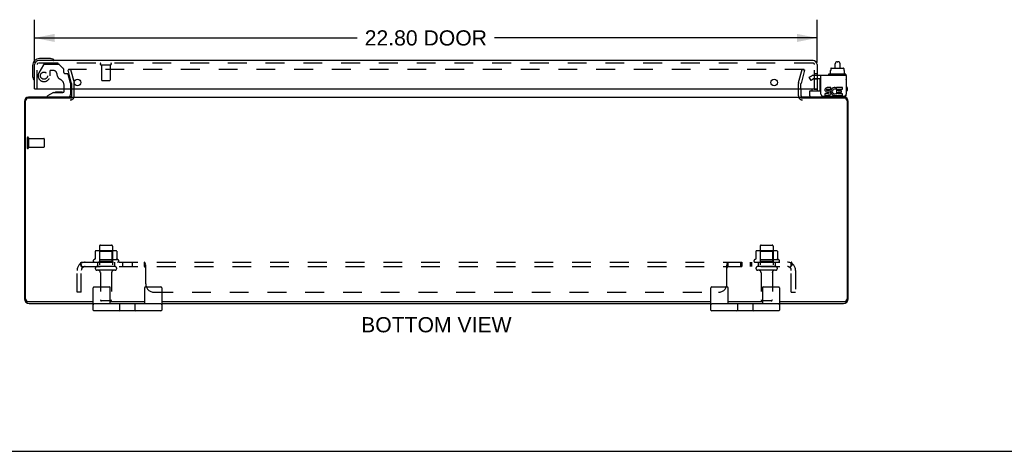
# Model space of a CAD drawing. Header units: inches. Extents: x 0 to 100, y 0 to 65.
# Tile 2 of 6: x 21 to 50, y 0 to 13. Entities that reach past the tile are written whole.
import ezdxf

# ---------------------------------------------------------------- set-up
doc = ezdxf.new("R2010")
doc.units = ezdxf.units.IN
doc.header["$LTSCALE"] = 5.5
doc.header["$MEASUREMENT"] = 0
doc.linetypes.add('HIDDEN', pattern=[0.2, 0.1, -0.1])
doc.layers.get('0').update_dxf_attribs({"linetype": 'CONTINUOUS'})
for name, color, linetype in [('DEFAULT_2', 8, 'HIDDEN'), ('DIMENSIONS', 7, 'CONTINUOUS'), ('DOOR_ASSEMBLY', 7, 'CONTINUOUS'), ('SUBPANEL', 7, 'CONTINUOUS')]:
    doc.layers.add(name, color=color, linetype=linetype)
doc.styles.get("Standard").update_dxf_attribs({"font": 'arial.ttf'})
doc.dimstyles.new('DIMSTYLE_1', dxfattribs={"dimtxt": 0.441176, "dimasz": 0.588235, "dimexe": 0.09, "dimexo": 0.07, "dimgap": 0.0375, "dimtad": 0, "dimtih": 1, "dimtoh": 1, "dimzin": 4, "dimdsep": 46, "dimtxsty": 'Standard', "dimblk": '_FILLED', "dimblk1": '_FILLED', "dimblk2": '_FILLED', "dimcen": 0.09, "dimadec": 3, "dimazin": 1, "dimtfac": 1, "dimtdec": 3, "dimtofl": 0, "dimtmove": 0, "dimatfit": 3, "dimldrblk": '_FILLED', "dimfxl": 0, "dimtolj": 1, "dimtzin": 4, "dimarcsym": 0})

# ---------------------------------------------------------------- blocks, each defined once
blk = doc.blocks.new('_FILLED')
at = {"color": 0, "linetype": 'ByBlock'}
blk.add_solid([(0, 0), (-1, 0.2), (-1, -0.2)], dxfattribs=at)
blk = doc.blocks.new('*D3')
at = {"layer": 'DIMENSIONS', "color": 2, "linetype": 'Continuous'}
for p, q in [((21.745, 11.311), (21.745, 12.561)), ((44.545, 11.311), (44.545, 12.561)), ((21.745, 12.031), (31.145, 12.031)), ((44.545, 12.031), (35.145, 12.031))]:
    blk.add_line(p, q, dxfattribs=at)
at = {"layer": 'DIMENSIONS', "color": 2, "linetype": 'Continuous', "xscale": 0.5882352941, "yscale": 0.5882352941, "zscale": 0.5882352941, "rotation": 180}
blk.add_blockref('_FILLED', (21.745, 12.031), dxfattribs=at)
at = {"layer": 'DIMENSIONS', "color": 2, "linetype": 'Continuous', "xscale": 0.5882352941, "yscale": 0.5882352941, "zscale": 0.5882352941}
blk.add_blockref('_FILLED', (44.545, 12.031), dxfattribs=at)
at = {"layer": 'DIMENSIONS', "color": 2, "linetype": 'Continuous', "insert": (33.145, 12.252), "char_height": 0.4412, "width": 3.55893, "attachment_point": 2, "line_spacing_factor": 0.9}
blk.add_mtext('22.80 DOOR', dxfattribs=at)

msp = doc.modelspace()

# ---------------------------------------------------------------- linework, layer by layer
at = {"color": 7, "linetype": 'Continuous'}
for p, q in [((45.074, 11.155), (45.074, 11.279)), ((45.134, 11.339), (45.154, 11.339)), ((45.214, 11.155), (45.214, 11.279)), ((44.875, 10.97), (44.875, 10.95)), ((45.372, 10.98), (44.885, 10.98)), ((44.927, 11.087), (44.943, 11.087)), ((44.927, 11.087), (44.927, 10.98)), ((44.943, 11.145), (44.943, 11.087)), ((44.954, 11.155), (45.309, 11.155)), ((45.32, 11.145), (45.32, 11.087)), ((45.32, 11.087), (45.337, 11.087)), ((45.337, 11.087), (45.337, 10.98)), ((45.382, 10.97), (45.382, 10.95)), ((44.332, 10.342), (44.332, 10.48)), ((44.342, 10.49), (44.657, 10.49)), ((45.394, 10.382), (45.394, 10.396)), ((23.451, 4.112), (23.451, 4.762)), ((23.476, 4.787), (23.926, 4.787)), ((23.951, 4.287), (23.951, 4.762)), ((24.951, 4.762), (24.951, 4.287)), ((24.976, 4.787), (25.426, 4.787)), ((25.451, 4.762), (25.451, 4.112)), ((41.451, 4.112), (41.451, 4.762)), ((41.476, 4.787), (41.926, 4.787)), ((41.951, 4.287), (41.951, 4.762)), ((42.951, 4.762), (42.951, 4.287)), ((42.976, 4.787), (43.426, 4.787)), ((43.451, 4.762), (43.451, 4.112)), ((25.426, 4.287), (23.476, 4.287)), ((25.426, 4.087), (23.476, 4.087)), ((24.156, 4.287), (24.156, 4.302)), ((24.232, 4.112), (24.232, 4.262)), ((24.67, 4.262), (24.67, 4.112)), ((24.746, 4.287), (24.746, 4.302)), ((43.426, 4.287), (41.476, 4.287)), ((43.426, 4.087), (41.476, 4.087)), ((42.156, 4.287), (42.156, 4.302)), ((42.232, 4.112), (42.232, 4.262)), ((42.67, 4.262), (42.67, 4.112)), ((42.746, 4.287), (42.746, 4.302)), ((0, 0), (100, 0))]:
    msp.add_line(p, q, dxfattribs=at)
at = {"color": 3, "linetype": 'Continuous'}
for p, q in [((45.394, 10.94), (44.657, 10.94)), ((44.657, 10.396), (44.657, 10.94)), ((45.394, 10.94), (45.394, 10.396)), ((22.826, 10.344), (22.826, 10.545)), ((44.076, 10.545), (44.076, 10.344)), ((44.717, 10.336), (45.334, 10.336)), ((44.873, 10.401), (44.772, 10.401)), ((44.772, 10.401), (44.772, 10.355)), ((44.772, 10.355), (44.873, 10.355)), ((44.827, 10.45), (44.878, 10.45)), ((44.942, 10.587), (44.842, 10.587)), ((44.842, 10.541), (44.942, 10.541)), ((44.873, 10.494), (44.842, 10.494)), ((44.942, 10.541), (44.942, 10.587)), ((45.086, 10.535), (45.104, 10.578)), ((45.113, 10.394), (45.098, 10.414)), ((45.283, 10.587), (45.113, 10.587)), ((45.113, 10.587), (45.113, 10.394)), ((45.113, 10.368), (45.113, 10.355)), ((45.113, 10.355), (45.283, 10.355)), ((45.159, 10.541), (45.283, 10.541)), ((45.159, 10.494), (45.159, 10.541)), ((45.259, 10.494), (45.159, 10.494)), ((45.159, 10.45), (45.259, 10.45)), ((45.159, 10.401), (45.159, 10.45)), ((45.283, 10.401), (45.159, 10.401)), ((45.259, 10.45), (45.259, 10.494)), ((45.283, 10.541), (45.283, 10.587)), ((45.283, 10.355), (45.283, 10.401)), ((21.451, 10.185), (21.451, 4.438)), ((21.484, 4.435), (21.484, 10.199)), ((22.826, 10.279), (21.564, 10.279)), ((22.813, 10.302), (21.568, 10.302)), ((22.826, 10.302), (44.076, 10.302)), ((45.338, 10.279), (44.076, 10.279)), ((45.334, 10.302), (44.089, 10.302)), ((45.418, 10.199), (45.418, 4.435)), ((45.451, 4.438), (45.451, 10.185)), ((21.564, 4.355), (23.451, 4.355)), ((23.951, 4.355), (24.951, 4.355)), ((25.451, 4.355), (41.451, 4.355)), ((41.951, 4.355), (42.951, 4.355)), ((43.451, 4.355), (45.338, 4.355)), ((21.587, 4.302), (23.451, 4.302)), ((23.951, 4.302), (24.951, 4.302)), ((25.451, 4.302), (41.451, 4.302)), ((41.951, 4.302), (42.951, 4.302)), ((43.451, 4.302), (45.315, 4.302))]:
    msp.add_line(p, q, dxfattribs=at)
at = {"color": 7, "linetype": 'Continuous'}
for centre, radius, start, end in [((45.134, 11.279), 0.06, 90, 180), ((45.154, 11.279), 0.06, 0, 90), ((44.885, 10.97), 0.01, 90, 180), ((44.885, 10.95), 0.01, 180, 270), ((45.372, 10.97), 0.01, 0, 90), ((45.372, 10.95), 0.01, 270, 360), ((45.379, 10.822), 0.0162, 343.791, 16.209), ((44.342, 10.48), 0.01, 90, 180), ((44.372, 10.342), 0.04, 180, 270), ((45.314, 10.382), 0.08, 280.1814, 360), ((23.476, 4.762), 0.025, 90, 180), ((23.926, 4.762), 0.025, 0, 90), ((24.976, 4.762), 0.025, 90, 180), ((25.426, 4.762), 0.025, 0, 90), ((41.476, 4.762), 0.025, 90, 180), ((41.926, 4.762), 0.025, 0, 90), ((42.976, 4.762), 0.025, 90, 180), ((43.426, 4.762), 0.025, 0, 90), ((23.476, 4.262), 0.025, 90, 180), ((23.476, 4.112), 0.025, 180, 270), ((24.207, 4.262), 0.025, 0, 90), ((24.207, 4.112), 0.025, 270, 360), ((24.695, 4.262), 0.025, 90, 180), ((24.695, 4.112), 0.025, 180, 270), ((25.426, 4.262), 0.025, 0, 90), ((25.426, 4.112), 0.025, 270, 360), ((41.476, 4.262), 0.025, 90, 180), ((41.476, 4.112), 0.025, 180, 270), ((42.207, 4.262), 0.025, 0, 90), ((42.207, 4.112), 0.025, 270, 360), ((42.695, 4.262), 0.025, 90, 180), ((42.695, 4.112), 0.025, 180, 270), ((43.426, 4.262), 0.025, 0, 90), ((43.426, 4.112), 0.025, 270, 360)]:
    msp.add_arc(centre, radius, start, end, dxfattribs=at)
at = {"color": 3, "linetype": 'Continuous'}
for centre, radius, start, end in [((22.784, 10.344), 0.042, 270, 360), ((44.118, 10.344), 0.042, 180, 270), ((44.717, 10.396), 0.06, 180, 270), ((44.842, 10.517), 0.0696, 89.9911, 257.4338), ((44.842, 10.517), 0.0232, 90, 270.0485), ((44.873, 10.425), 0.0696, 270, 90), ((44.873, 10.425), 0.0232, 270, 351.2295), ((44.869, 10.424), 0.0267, 353.4285, 71.7628), ((45.058, 10.471), 0.116, 66.5966, 251.8791), ((45.058, 10.471), 0.0696, 66.5966, 305.1122), ((45.058, 10.469), 0.114, 251.4199, 296.1963), ((45.058, 10.471), 0.116, 295.737, 297.8532), ((45.334, 10.396), 0.06, 270, 360), ((21.568, 10.185), 0.117, 90, 180), ((21.564, 10.199), 0.08, 90, 180), ((45.334, 10.185), 0.117, 0, 90), ((45.338, 10.199), 0.08, 0, 90), ((21.587, 4.438), 0.136, 180, 270), ((21.564, 4.435), 0.08, 180, 270), ((45.315, 4.438), 0.136, 270, 360), ((45.338, 4.435), 0.08, 270, 360)]:
    msp.add_arc(centre, radius, start, end, dxfattribs=at)
at = {"color": 7, "linetype": 'Continuous'}
for centre, major_axis, ratio, start_param, end_param in [((44.954, 11.145), (0.0111, 0), 0.898834, 1.570796, 3.141593), ((45.309, 11.145), (0.0113, 0), 0.88616, 0, 1.570796)]:
    msp.add_ellipse(centre, major_axis=major_axis, ratio=ratio, start_param=start_param, end_param=end_param, dxfattribs=at)
at = {"layer": 'DEFAULT_2', "color": 8, "linetype": 'HIDDEN'}
for p, q in [((22.794, 11.115), (22.721, 11.095)), ((22.825, 10.709), (22.721, 11.095)), ((44.159, 11.115), (22.742, 11.115)), ((22.794, 11.115), (22.897, 10.729)), ((44.004, 10.729), (44.108, 11.115)), ((44.18, 11.095), (44.077, 10.709)), ((44.108, 11.115), (44.18, 11.095)), ((44.316, 10.884), (44.388, 10.926)), ((44.657, 10.94), (44.44, 10.94)), ((22.826, 10.545), (22.826, 10.703)), ((22.901, 10.344), (22.901, 10.703)), ((44.001, 10.344), (44.001, 10.703)), ((44.076, 10.545), (44.076, 10.703)), ((44.368, 10.794), (44.316, 10.884)), ((44.44, 10.836), (44.368, 10.794)), ((44.657, 10.836), (44.44, 10.836)), ((21.526, 9.119), (21.526, 8.835)), ((21.569, 9.119), (21.569, 8.835)), ((21.569, 9.101), (22.016, 9.101)), ((22.026, 9.091), (22.026, 8.863)), ((21.569, 8.853), (22.016, 8.853)), ((23.507, 5.817), (23.507, 5.599)), ((24.081, 5.838), (23.57, 5.838)), ((23.642, 5.818), (23.622, 5.838)), ((23.638, 5.972), (23.638, 5.377)), ((23.642, 5.522), (23.642, 5.818)), ((24.009, 5.818), (23.642, 5.818)), ((23.668, 6.002), (23.983, 6.002)), ((24.009, 5.818), (24.029, 5.838)), ((24.009, 5.522), (24.009, 5.818)), ((24.013, 5.972), (24.013, 5.377)), ((24.145, 5.817), (24.145, 5.599)), ((42.757, 5.817), (42.757, 5.599)), ((43.331, 5.838), (42.82, 5.838)), ((42.892, 5.818), (42.872, 5.838)), ((42.888, 5.972), (42.888, 5.377)), ((43.259, 5.818), (42.892, 5.818)), ((42.892, 5.522), (42.892, 5.818)), ((42.918, 6.002), (43.233, 6.002)), ((43.259, 5.818), (43.279, 5.838)), ((43.259, 5.522), (43.259, 5.818)), ((43.263, 5.972), (43.263, 5.377)), ((43.395, 5.817), (43.395, 5.599)), ((24.181, 5.572), (23.47, 5.572)), ((23.492, 5.502), (24.16, 5.502)), ((23.642, 5.522), (23.622, 5.502)), ((24.009, 5.522), (23.642, 5.522)), ((24.009, 5.522), (24.029, 5.502)), ((43.431, 5.572), (42.72, 5.572)), ((42.742, 5.502), (43.41, 5.502)), ((42.892, 5.522), (42.872, 5.502)), ((43.259, 5.522), (42.892, 5.522)), ((43.259, 5.522), (43.279, 5.502)), ((24.083, 5.377), (23.568, 5.377)), ((24.083, 5.267), (23.568, 5.267)), ((23.661, 5.205), (23.661, 4.407)), ((23.991, 5.205), (23.991, 4.407)), ((43.333, 5.377), (42.818, 5.377)), ((43.333, 5.267), (42.818, 5.267)), ((42.911, 5.205), (42.911, 4.407)), ((43.241, 5.205), (43.241, 4.407)), ((23.961, 4.377), (23.691, 4.377)), ((43.211, 4.377), (42.941, 4.377))]:
    msp.add_line(p, q, dxfattribs=at)
for points in [[(22.742, 11.115), (22.741, 11.115), (22.739, 11.115), (22.738, 11.114), (22.737, 11.114), (22.735, 11.113), (22.734, 11.113), (22.733, 11.112), (22.732, 11.111), (22.731, 11.11), (22.73, 11.109), (22.729, 11.108), (22.729, 11.107), (22.728, 11.106), (22.728, 11.105), (22.727, 11.103), (22.727, 11.102), (22.727, 11.101), (22.727, 11.1)], [(22.727, 11.1), (22.727, 11.099), (22.727, 11.098), (22.727, 11.097)], [(44.173, 11.106), (44.173, 11.107), (44.172, 11.108), (44.171, 11.109), (44.17, 11.11), (44.169, 11.111), (44.168, 11.112), (44.167, 11.113), (44.166, 11.113), (44.165, 11.114), (44.163, 11.114), (44.162, 11.115), (44.161, 11.115), (44.159, 11.115)], [(44.173, 11.106), (44.174, 11.105), (44.174, 11.103), (44.174, 11.102), (44.174, 11.101), (44.174, 11.1)], [(44.174, 11.1), (44.174, 11.099), (44.174, 11.098), (44.174, 11.097)], [(23.513, 5.826), (23.511, 5.825), (23.51, 5.824), (23.509, 5.823), (23.508, 5.821), (23.507, 5.82), (23.507, 5.818), (23.507, 5.817)], [(24.139, 5.826), (24.14, 5.825), (24.141, 5.824), (24.142, 5.823), (24.143, 5.821), (24.144, 5.82), (24.144, 5.818), (24.145, 5.817)], [(42.763, 5.826), (42.761, 5.825), (42.76, 5.824), (42.759, 5.823), (42.758, 5.821), (42.757, 5.82), (42.757, 5.818), (42.757, 5.817)], [(43.389, 5.826), (43.39, 5.825), (43.391, 5.824), (43.392, 5.823), (43.393, 5.821), (43.394, 5.82), (43.394, 5.818), (43.395, 5.817)], [(23.507, 5.599), (23.507, 5.597), (23.506, 5.596), (23.506, 5.595), (23.506, 5.594), (23.505, 5.594), (23.505, 5.593), (23.505, 5.593), (23.504, 5.592), (23.504, 5.592), (23.504, 5.592), (23.503, 5.591), (23.503, 5.591), (23.503, 5.591), (23.503, 5.59), (23.502, 5.59), (23.502, 5.59), (23.502, 5.59), (23.501, 5.59)], [(24.15, 5.59), (24.15, 5.59), (24.149, 5.59), (24.149, 5.59), (24.149, 5.59), (24.148, 5.591), (24.148, 5.591), (24.148, 5.591), (24.148, 5.592), (24.147, 5.592), (24.147, 5.592), (24.147, 5.593), (24.146, 5.593), (24.146, 5.594), (24.145, 5.594), (24.145, 5.595), (24.145, 5.596), (24.145, 5.597), (24.145, 5.599)], [(42.757, 5.599), (42.757, 5.597), (42.756, 5.596), (42.756, 5.595), (42.756, 5.594), (42.755, 5.594), (42.755, 5.593), (42.755, 5.593), (42.754, 5.592), (42.754, 5.592), (42.754, 5.592), (42.753, 5.591), (42.753, 5.591), (42.753, 5.591), (42.753, 5.59), (42.752, 5.59), (42.752, 5.59), (42.752, 5.59), (42.751, 5.59)], [(43.4, 5.59), (43.4, 5.59), (43.399, 5.59), (43.399, 5.59), (43.399, 5.59), (43.398, 5.591), (43.398, 5.591), (43.398, 5.591), (43.398, 5.592), (43.397, 5.592), (43.397, 5.592), (43.397, 5.593), (43.396, 5.593), (43.396, 5.594), (43.395, 5.594), (43.395, 5.595), (43.395, 5.596), (43.395, 5.597), (43.395, 5.599)]]:
    msp.add_lwpolyline(points, dxfattribs=at)
for centre, radius, start, end in [((44.44, 10.836), 0.104, 90, 120), ((22.801, 10.703), 0.025, 0, 15), ((22.801, 10.703), 0.1, 0, 15), ((44.101, 10.703), 0.1, 165, 180), ((44.101, 10.703), 0.025, 165, 180), ((22.784, 10.344), 0.117, 270, 360), ((44.118, 10.344), 0.117, 180, 270), ((21.547, 9.119), 0.0215, 0, 180), ((22.016, 9.091), 0.01, 0, 90), ((21.547, 8.835), 0.0215, 180, 360), ((22.016, 8.863), 0.01, 270, 360), ((23.57, 5.697), 0.141, 90, 113.95), ((23.668, 5.972), 0.03, 90, 180), ((23.983, 5.972), 0.03, 0, 90), ((24.081, 5.697), 0.141, 66.05, 90), ((42.82, 5.697), 0.141, 90, 113.95), ((42.918, 5.972), 0.03, 90, 180), ((43.233, 5.972), 0.03, 0, 90), ((43.331, 5.697), 0.141, 66.05, 90), ((23.492, 5.541), 0.0384, 124.4497, 270), ((23.826, 4.972), 0.698, 117.6814, 120.6631), ((23.826, 4.972), 0.698, 59.3369, 62.3186), ((24.16, 5.541), 0.0384, 270, 55.5503), ((42.742, 5.541), 0.0384, 124.4497, 270), ((43.076, 4.972), 0.698, 117.6814, 120.6631), ((43.076, 4.972), 0.698, 59.3369, 62.3186), ((43.41, 5.541), 0.0384, 270, 55.5503), ((23.568, 5.322), 0.055, 90, 270), ((23.598, 5.205), 0.0625, 0, 90), ((24.053, 5.205), 0.0625, 90, 180), ((24.083, 5.322), 0.055, 270, 90), ((42.818, 5.322), 0.055, 90, 270), ((42.848, 5.205), 0.0625, 0, 90), ((43.303, 5.205), 0.0625, 90, 180), ((43.333, 5.322), 0.055, 270, 90), ((23.691, 4.407), 0.03, 180, 270), ((23.961, 4.407), 0.03, 270, 360), ((42.941, 4.407), 0.03, 180, 270), ((43.211, 4.407), 0.03, 270, 360)]:
    msp.add_arc(centre, radius, start, end, dxfattribs=at)
at = {"layer": 'DOOR_ASSEMBLY', "color": 7, "linetype": 'Continuous'}
for p, q in [((21.685, 11.23), (21.685, 10.941)), ((22.175, 11.43), (21.885, 11.43)), ((22.212, 11.427), (22.175, 11.43)), ((21.685, 10.941), (21.688, 10.903)), ((44.635, 10.503), (44.635, 10.836)), ((22.295, 10.44), (22.119, 10.341)), ((22.119, 10.302), (22.119, 10.341)), ((22.295, 10.44), (22.572, 10.44)), ((22.384, 10.457), (22.383, 10.457)), ((22.524, 10.457), (22.384, 10.457)), ((22.524, 10.457), (22.525, 10.457)), ((22.603, 10.471), (22.603, 10.545)), ((22.788, 10.545), (22.788, 10.381)), ((44.389, 10.545), (44.389, 10.503)), ((44.464, 10.535), (44.463, 10.545)), ((44.464, 10.535), (44.545, 10.535)), ((44.545, 10.545), (44.545, 10.49)), ((45.42, 10.583), (45.42, 10.503))]:
    msp.add_line(p, q, dxfattribs=at)
at = {"layer": 'DOOR_ASSEMBLY', "color": 3, "linetype": 'Continuous'}
for p, q in [((21.745, 10.545), (21.745, 11.253)), ((44.428, 11.37), (21.862, 11.37)), ((44.545, 11.253), (44.545, 10.545)), ((21.745, 10.545), (44.545, 10.545))]:
    msp.add_line(p, q, dxfattribs=at)
at = {"layer": 'DOOR_ASSEMBLY', "color": 8, "linetype": 'HIDDEN'}
for p, q in [((21.82, 10.545), (21.82, 11.253)), ((44.428, 11.295), (21.862, 11.295)), ((22.006, 11.251), (21.871, 11.018)), ((22.032, 11.266), (22.444, 11.266)), ((22.58, 11.142), (22.465, 11.257)), ((23.678, 11.252), (23.962, 11.252)), ((23.696, 11.252), (23.696, 10.805)), ((23.944, 11.252), (23.944, 10.805)), ((44.47, 10.545), (44.47, 11.253)), ((22.192, 11.065), (22.192, 10.932)), ((22.302, 11.081), (22.208, 11.081)), ((22.586, 11.128), (22.586, 11.05)), ((22.645, 10.991), (22.69, 10.991)), ((22.788, 10.712), (22.72, 10.968)), ((44.545, 10.986), (44.47, 10.986)), ((22.603, 10.545), (22.603, 10.655)), ((22.788, 10.712), (22.788, 10.545)), ((23.706, 10.795), (23.934, 10.795)), ((44.545, 10.83), (44.47, 10.83)), ((22.709, 10.302), (22.119, 10.302))]:
    msp.add_line(p, q, dxfattribs=at)
msp.add_circle((22.02, 10.932), 0.103, dxfattribs=at)
at = {"layer": 'DOOR_ASSEMBLY', "color": 3, "linetype": 'Continuous'}
for centre in [(22.995, 10.733), (43.295, 10.733)]:
    msp.add_circle(centre, 0.094, dxfattribs=at)
at = {"layer": 'DOOR_ASSEMBLY', "color": 7, "linetype": 'Continuous'}
for centre, radius, start, end in [((21.885, 11.23), 0.2, 90, 180), ((22.175, 11.18), 0.25, 59.1101, 90), ((22.295, 11.385), 0.015, 270, 353.6204), ((22.295, 11.382), 0.015, 6.3796, 59.1101), ((21.935, 10.941), 0.25, 180, 210.8899), ((21.733, 10.82), 0.015, 210.8899, 263.6204), ((21.73, 10.82), 0.015, 276.3796, 360), ((44.665, 10.643), 0.03, 189, 253.8099), ((22.384, 10.367), 0.09, 90.672, 125.1877), ((22.524, 10.367), 0.09, 55.0768, 89.328), ((22.572, 10.471), 0.031, 270, 360), ((22.709, 10.381), 0.079, 270, 360), ((44.419, 10.503), 0.03, 180, 205.717), ((44.605, 10.503), 0.03, 334.2815, 360), ((45.39, 10.583), 0.03, 0, 82.2332), ((45.39, 10.503), 0.03, 277.7668, 360)]:
    msp.add_arc(centre, radius, start, end, dxfattribs=at)
at = {"layer": 'DOOR_ASSEMBLY', "color": 3, "linetype": 'Continuous'}
for centre, start, end in [((21.862, 11.253), 90, 180), ((44.428, 11.253), 0, 90)]:
    msp.add_arc(centre, 0.117, start, end, dxfattribs=at)
at = {"layer": 'DOOR_ASSEMBLY', "color": 8, "linetype": 'HIDDEN'}
for centre, radius, start, end in [((21.862, 11.253), 0.042, 90, 180), ((22.032, 11.236), 0.03, 90, 150), ((22.444, 11.236), 0.03, 45, 90), ((23.678, 11.274), 0.0215, 90, 270), ((23.962, 11.274), 0.0215, 270, 90), ((44.428, 11.253), 0.042, 0, 90), ((22.02, 10.932), 0.172, 150, 360), ((22.208, 11.065), 0.016, 90, 180), ((22.302, 10.991), 0.09, 0, 90), ((22.577, 10.991), 0.185, 180, 244.2582), ((22.566, 11.128), 0.02, 0, 45), ((22.645, 11.05), 0.059, 180, 270), ((22.69, 10.96), 0.031, 15, 90), ((22.415, 10.655), 0.188, 0, 64.2582), ((23.706, 10.805), 0.01, 180, 270), ((23.934, 10.805), 0.01, 270, 360)]:
    msp.add_arc(centre, radius, start, end, dxfattribs=at)
at = {"layer": 'SUBPANEL', "color": 8, "linetype": 'HIDDEN'}
for p, q in [((23.107, 5.377), (23.107, 5.502)), ((23.107, 5.502), (43.794, 5.502)), ((23.576, 5.502), (23.576, 5.377)), ((24.076, 5.502), (24.076, 5.377)), ((24.304, 5.502), (24.304, 5.377)), ((24.585, 5.502), (24.585, 5.377)), ((24.947, 5.377), (24.947, 5.502)), ((24.956, 5.497), (24.954, 5.499)), ((24.961, 5.491), (24.959, 5.493)), ((41.922, 5.452), (41.923, 5.454)), ((41.954, 5.502), (41.955, 5.502)), ((41.955, 5.377), (41.955, 5.502)), ((42.316, 5.502), (42.316, 5.377)), ((42.355, 5.502), (42.355, 5.377)), ((42.597, 5.502), (42.597, 5.377)), ((42.636, 5.502), (42.636, 5.377)), ((42.826, 5.502), (42.826, 5.377)), ((43.326, 5.502), (43.326, 5.377)), ((43.794, 5.377), (43.794, 5.502)), ((22.982, 4.627), (22.982, 5.265)), ((23.068, 5.448), (23.148, 5.352)), ((23.107, 5.377), (43.794, 5.377)), ((23.107, 4.627), (23.107, 5.265)), ((23.117, 5.401), (23.116, 5.402)), ((23.117, 5.399), (23.117, 5.401)), ((23.118, 5.398), (23.117, 5.399)), ((23.118, 5.396), (23.118, 5.398)), ((23.119, 5.395), (23.118, 5.396)), ((23.12, 5.393), (23.119, 5.395)), ((23.12, 5.392), (23.12, 5.393)), ((23.121, 5.391), (23.12, 5.392)), ((23.121, 5.389), (23.121, 5.391)), ((23.122, 5.388), (23.121, 5.389)), ((23.123, 5.387), (23.122, 5.388)), ((23.123, 5.385), (23.123, 5.387)), ((23.124, 5.384), (23.123, 5.385)), ((23.124, 5.383), (23.124, 5.384)), ((23.125, 5.382), (23.124, 5.383)), ((23.125, 5.381), (23.125, 5.382)), ((23.126, 5.38), (23.125, 5.381)), ((23.134, 5.359), (23.129, 5.364)), ((24.982, 5.352), (24.98, 5.351)), ((24.982, 4.877), (24.982, 5.448)), ((41.919, 5.448), (41.921, 5.45)), ((41.919, 4.877), (41.919, 5.448)), ((41.928, 5.352), (41.929, 5.352)), ((41.946, 5.372), (41.947, 5.374)), ((43.833, 5.448), (43.754, 5.352)), ((43.794, 4.627), (43.794, 5.265)), ((43.919, 5.265), (43.919, 4.627)), ((23.107, 4.627), (22.982, 4.627)), ((25.232, 4.627), (41.669, 4.627)), ((43.794, 4.627), (43.919, 4.627))]:
    msp.add_line(p, q, dxfattribs=at)
for points in [[(23.068, 5.448), (23.07, 5.45), (23.072, 5.452), (23.074, 5.454), (23.075, 5.456), (23.077, 5.459), (23.078, 5.462), (23.08, 5.465), (23.081, 5.468), (23.083, 5.471), (23.084, 5.474)], [(23.084, 5.474), (23.087, 5.48), (23.088, 5.483), (23.09, 5.486), (23.091, 5.488), (23.092, 5.491), (23.094, 5.493), (23.095, 5.495), (23.097, 5.497), (23.099, 5.499), (23.1, 5.5), (23.102, 5.501), (23.103, 5.502), (23.105, 5.502), (23.106, 5.502), (23.107, 5.502)], [(24.962, 5.488), (24.961, 5.491), (24.959, 5.493), (24.958, 5.495), (24.956, 5.497), (24.954, 5.499), (24.953, 5.5), (24.951, 5.501), (24.95, 5.502), (24.949, 5.502), (24.948, 5.502), (24.947, 5.502)], [(24.965, 5.483), (24.964, 5.486), (24.962, 5.488)], [(24.971, 5.468), (24.969, 5.474), (24.968, 5.477), (24.966, 5.48), (24.965, 5.483)], [(24.982, 5.448), (24.981, 5.45), (24.979, 5.452), (24.978, 5.454), (24.977, 5.456), (24.975, 5.459), (24.974, 5.462), (24.973, 5.465), (24.971, 5.468)], [(24.982, 5.448), (24.981, 5.45), (24.979, 5.452), (24.978, 5.454), (24.977, 5.456), (24.975, 5.459), (24.974, 5.462)], [(41.919, 5.448), (41.921, 5.45), (41.922, 5.452), (41.923, 5.454), (41.925, 5.456), (41.926, 5.459), (41.927, 5.462)], [(41.925, 5.456), (41.926, 5.459), (41.927, 5.462), (41.929, 5.465), (41.93, 5.468), (41.932, 5.474)], [(41.932, 5.474), (41.934, 5.477), (41.935, 5.48), (41.936, 5.483)], [(41.936, 5.483), (41.938, 5.486), (41.939, 5.488), (41.94, 5.491), (41.942, 5.493), (41.944, 5.495)], [(41.939, 5.488), (41.94, 5.491), (41.942, 5.493), (41.944, 5.495), (41.945, 5.497), (41.947, 5.499), (41.948, 5.5), (41.95, 5.501), (41.951, 5.502), (41.953, 5.502), (41.954, 5.502), (41.955, 5.502)], [(43.814, 5.48), (43.813, 5.483), (43.812, 5.486), (43.81, 5.488), (43.809, 5.491), (43.808, 5.493), (43.806, 5.495), (43.804, 5.497), (43.803, 5.499), (43.801, 5.5), (43.8, 5.501), (43.798, 5.502), (43.797, 5.502), (43.796, 5.502), (43.794, 5.502)], [(43.833, 5.448), (43.831, 5.45), (43.829, 5.452), (43.828, 5.454), (43.826, 5.456), (43.824, 5.459), (43.823, 5.462), (43.821, 5.465), (43.82, 5.468), (43.818, 5.471), (43.817, 5.474), (43.814, 5.48)], [(23.107, 5.437), (23.107, 5.437), (23.107, 5.437), (23.107, 5.437), (23.107, 5.437), (23.107, 5.437), (23.107, 5.437), (23.107, 5.436), (23.107, 5.436), (23.107, 5.436), (23.107, 5.435), (23.107, 5.435), (23.107, 5.434), (23.107, 5.434)], [(23.116, 5.402), (23.115, 5.404), (23.115, 5.405), (23.115, 5.406), (23.114, 5.407), (23.114, 5.408), (23.114, 5.409), (23.113, 5.41), (23.113, 5.41), (23.113, 5.411), (23.113, 5.412), (23.112, 5.413), (23.112, 5.414), (23.112, 5.415), (23.111, 5.416), (23.111, 5.417), (23.111, 5.418), (23.111, 5.419), (23.11, 5.419), (23.11, 5.42), (23.11, 5.421), (23.11, 5.422), (23.11, 5.423), (23.109, 5.424), (23.109, 5.424), (23.109, 5.425), (23.109, 5.426), (23.109, 5.427), (23.108, 5.428), (23.108, 5.428), (23.108, 5.429), (23.108, 5.43), (23.108, 5.431), (23.108, 5.431), (23.108, 5.432), (23.107, 5.433), (23.107, 5.433), (23.107, 5.434), (23.107, 5.435), (23.107, 5.435), (23.107, 5.436), (23.107, 5.436), (23.107, 5.436), (23.107, 5.437)], [(23.129, 5.364), (23.127, 5.366), (23.125, 5.367), (23.123, 5.369), (23.121, 5.371), (23.119, 5.372), (23.117, 5.374), (23.115, 5.375), (23.113, 5.376), (23.111, 5.376), (23.11, 5.377), (23.108, 5.377), (23.107, 5.377)], [(23.13, 5.373), (23.13, 5.373), (23.13, 5.373), (23.13, 5.373), (23.13, 5.374), (23.129, 5.374), (23.129, 5.374), (23.129, 5.375), (23.129, 5.375), (23.129, 5.375), (23.128, 5.376), (23.128, 5.376), (23.128, 5.377), (23.127, 5.377), (23.127, 5.378), (23.127, 5.378), (23.127, 5.379), (23.126, 5.379), (23.126, 5.38)], [(23.127, 5.377), (23.127, 5.376), (23.128, 5.376), (23.128, 5.376), (23.128, 5.375), (23.129, 5.375), (23.129, 5.375), (23.129, 5.374), (23.129, 5.374), (23.13, 5.374), (23.13, 5.373), (23.13, 5.373), (23.13, 5.373), (23.13, 5.373)], [(23.148, 5.352), (23.147, 5.351), (23.147, 5.351), (23.146, 5.351), (23.145, 5.351), (23.144, 5.351), (23.143, 5.352), (23.142, 5.352), (23.141, 5.353), (23.14, 5.354), (23.139, 5.355), (23.137, 5.356), (23.136, 5.358), (23.134, 5.359)], [(24.958, 5.369), (24.956, 5.371), (24.955, 5.372), (24.954, 5.374), (24.953, 5.375), (24.951, 5.376), (24.95, 5.376), (24.949, 5.377), (24.948, 5.377), (24.947, 5.377)], [(24.954, 5.374), (24.953, 5.375), (24.951, 5.376)], [(24.959, 5.367), (24.958, 5.369), (24.956, 5.371), (24.955, 5.372)], [(24.968, 5.355), (24.967, 5.356), (24.966, 5.358), (24.965, 5.359), (24.964, 5.361), (24.962, 5.362), (24.961, 5.364), (24.959, 5.367)], [(24.982, 5.352), (24.98, 5.351), (24.979, 5.351), (24.978, 5.351), (24.976, 5.351), (24.975, 5.351), (24.974, 5.352), (24.972, 5.352), (24.971, 5.353), (24.97, 5.354), (24.968, 5.355), (24.967, 5.356), (24.966, 5.358), (24.965, 5.359), (24.964, 5.361), (24.962, 5.362)], [(24.976, 5.351), (24.975, 5.351), (24.974, 5.352)], [(41.919, 5.352), (41.921, 5.351), (41.922, 5.351), (41.924, 5.351), (41.925, 5.351), (41.926, 5.351), (41.928, 5.352), (41.929, 5.352), (41.93, 5.353), (41.932, 5.354), (41.933, 5.355), (41.934, 5.356), (41.935, 5.358), (41.937, 5.359), (41.938, 5.361), (41.939, 5.362)], [(41.919, 5.352), (41.921, 5.351), (41.922, 5.351), (41.924, 5.351), (41.925, 5.351)], [(41.93, 5.353), (41.932, 5.354), (41.933, 5.355)], [(41.934, 5.356), (41.935, 5.358), (41.937, 5.359), (41.938, 5.361), (41.939, 5.362), (41.94, 5.364)], [(41.94, 5.364), (41.942, 5.367), (41.944, 5.369), (41.945, 5.371)], [(41.944, 5.369), (41.945, 5.371), (41.946, 5.372), (41.947, 5.374), (41.949, 5.375), (41.95, 5.376), (41.951, 5.376), (41.952, 5.377), (41.954, 5.377), (41.955, 5.377)], [(41.952, 5.377), (41.954, 5.377), (41.955, 5.377)], [(43.754, 5.352), (43.754, 5.351), (43.755, 5.351), (43.755, 5.351), (43.756, 5.351), (43.757, 5.351), (43.758, 5.352), (43.759, 5.352), (43.76, 5.353), (43.761, 5.354), (43.763, 5.355), (43.764, 5.356), (43.765, 5.358), (43.767, 5.359), (43.77, 5.362)], [(43.77, 5.362), (43.772, 5.364), (43.774, 5.366), (43.776, 5.367), (43.778, 5.369), (43.78, 5.371), (43.782, 5.372), (43.784, 5.374), (43.786, 5.375), (43.788, 5.376), (43.79, 5.376), (43.792, 5.377), (43.793, 5.377), (43.794, 5.377)], [(43.772, 5.373), (43.771, 5.373), (43.771, 5.373), (43.771, 5.373), (43.771, 5.373), (43.772, 5.373), (43.772, 5.374), (43.772, 5.374), (43.772, 5.374), (43.772, 5.374), (43.773, 5.375), (43.773, 5.375), (43.773, 5.376), (43.773, 5.376), (43.774, 5.376), (43.774, 5.377)], [(43.794, 5.437), (43.794, 5.437), (43.794, 5.437), (43.794, 5.437), (43.794, 5.436), (43.794, 5.436), (43.794, 5.436), (43.794, 5.435), (43.794, 5.435), (43.794, 5.434), (43.794, 5.434), (43.794, 5.433), (43.794, 5.433), (43.794, 5.432), (43.794, 5.431), (43.794, 5.431), (43.793, 5.43), (43.793, 5.429), (43.793, 5.429), (43.793, 5.428), (43.793, 5.427), (43.793, 5.427), (43.793, 5.426), (43.792, 5.425), (43.792, 5.425), (43.792, 5.424), (43.792, 5.423), (43.792, 5.422), (43.791, 5.422), (43.791, 5.421), (43.791, 5.42), (43.791, 5.419), (43.791, 5.419), (43.79, 5.418), (43.79, 5.417), (43.79, 5.416), (43.79, 5.415), (43.789, 5.415), (43.789, 5.414), (43.789, 5.413), (43.789, 5.412), (43.788, 5.411), (43.788, 5.41), (43.788, 5.41), (43.788, 5.409), (43.787, 5.408), (43.787, 5.407), (43.787, 5.406), (43.786, 5.405), (43.786, 5.404), (43.786, 5.403), (43.785, 5.402), (43.785, 5.401), (43.785, 5.4), (43.784, 5.4), (43.784, 5.399), (43.784, 5.398), (43.783, 5.397), (43.783, 5.396), (43.782, 5.395), (43.782, 5.394), (43.782, 5.393), (43.781, 5.392), (43.781, 5.391), (43.781, 5.391), (43.78, 5.39), (43.78, 5.389), (43.779, 5.388), (43.779, 5.387), (43.779, 5.387), (43.778, 5.386), (43.778, 5.385), (43.778, 5.384), (43.777, 5.384), (43.777, 5.383), (43.777, 5.382), (43.776, 5.382), (43.776, 5.381), (43.776, 5.38), (43.775, 5.38), (43.775, 5.379), (43.775, 5.378), (43.774, 5.378), (43.774, 5.377), (43.774, 5.377), (43.773, 5.376), (43.773, 5.376), (43.773, 5.375), (43.773, 5.375), (43.772, 5.374), (43.772, 5.374), (43.772, 5.374), (43.772, 5.373), (43.772, 5.373)], [(43.794, 5.434), (43.794, 5.434), (43.794, 5.435), (43.794, 5.435), (43.794, 5.436), (43.794, 5.436), (43.794, 5.436), (43.794, 5.436), (43.794, 5.437), (43.794, 5.437), (43.794, 5.437), (43.794, 5.437)]]:
    msp.add_lwpolyline(points, dxfattribs=at)
for centre, radius, start, end in [((23.219, 5.265), 0.237, 90, 180), ((43.682, 5.265), 0.237, 0, 90), ((23.219, 5.265), 0.112, 90, 180), ((43.682, 5.265), 0.112, 0, 90), ((25.232, 4.877), 0.25, 180, 270), ((41.669, 4.877), 0.25, 270, 360)]:
    msp.add_arc(centre, radius, start, end, dxfattribs=at)

# ---------------------------------------------------------------- texts
at = {"layer": 'DIMENSIONS', "color": 2, "linetype": 'Continuous', "insert": (33.451, 3.904), "char_height": 0.44118, "width": 4.3724, "attachment_point": 2, "line_spacing_factor": 0.9}
msp.add_mtext('BOTTOM VIEW', dxfattribs=at)

# ---------------------------------------------------------------- dimensions: what is measured, and where the dimension line sits
at = {"layer": 'DIMENSIONS', "color": 2, "linetype": 'Continuous'}
dim = msp.add_linear_dim(base=(44.545, 12.031), p1=(21.745, 11.241), p2=(44.545, 11.241), text='<> DOOR', dimstyle='DIMSTYLE_1', dxfattribs=at)
dim.commit()
dim.dimension.update_dxf_attribs({"geometry": '*D3', "text_midpoint": (33.145, 12.031), "dimtype": 160})

doc.saveas('drawing.dxf')
